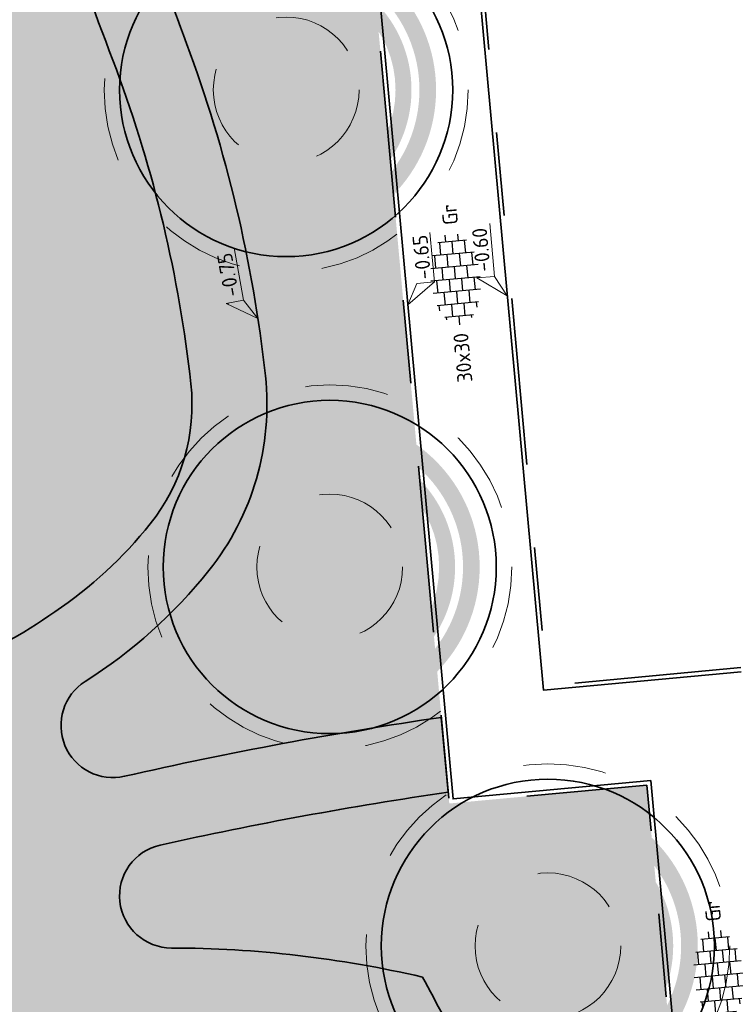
# Model space of a CAD drawing. Header units: metres. Extents: x 126075 to 126745, y 502461 to 502767.
# Tile 52 of 94: x 126593 to 126610, y 502618 to 502641. Entities that reach past the tile are written whole.
import ezdxf
from ezdxf.enums import TextEntityAlignment as Align

# ---------------------------------------------------------------- set-up
doc = ezdxf.new("R2010")
doc.units = ezdxf.units.M
doc.header["$PDSIZE"] = 1
doc.linetypes.add('NLCS-HIDDEN', pattern=[4, 2, -2])
doc.linetypes.add('VH-OPSLUITBAND-SO', pattern=[10, 4, -2, 2, -2])
doc.layers.get('0').update_dxf_attribs({"linetype": 'CONTINUOUS'})
doc.layers.get('DEFPOINTS').update_dxf_attribs({"linetype": 'CONTINUOUS'})
doc.layers.add('N-GV-GR-BOOM-BESCHERMDEWORTELRUIMTE-GN', color=7, linetype='NLCS-HIDDEN', lineweight=0, plot=False)
doc.layers.add('N-GV-GR-BOOM_SOORT-V', color=7, linetype='CONTINUOUS', lineweight=18, true_color=0x025a01)
for name, color, linetype, lineweight in [('N-WE-GR-BEPLANTING-A-200', 92, 'CONTINUOUS', 18), ('N-WE-GR-BOOM-S', 90, 'CONTINUOUS', 25), ('N-WE-GR-GRAS-A-500', 62, 'CONTINUOUS', 18), ('N-WE-VH-HALFVERHARDING_KLEISCHELPEN-A-200', 252, 'CONTINUOUS', 18), ('N-WE-VH-KANTOPSLUITING_OPSLUITBAND_100X200-G', 150, 'VH-OPSLUITBAND-SO', 35), ('N-WE-VH-KANTOPSLUITING_VOORKANTBAND-G', 50, 'CONTINUOUS', 35), ('N-WE-VH-OPENVERHARDING-G', 90, 'CONTINUOUS', 35), ('N-WE-VH-OPENVERHARDING_TEGEL_300X300_DUN_HALFSTEENS-S-200', 252, 'CONTINUOUS', 25), ('N-XX-GR-BOOM-T25', 7, 'CONTINUOUS', 25), ('X-XX-AL-HOOGTELABEL-S-200', 7, 'CONTINUOUS', 18), ('X-XX-AL-M', 7, 'CONTINUOUS', 18)]:
    doc.layers.add(name, color=color, linetype=linetype, lineweight=lineweight)
doc.styles.add('NLCS-ISO', font='NLCS-ISO.ttf')
doc.styles.add('NLCS-ISO-M200-T18', font='NLCS-ISO.ttf', dxfattribs={"height": 0.36})
doc.styles.add('NLCS-ISO-M200-T25', font='NLCS-ISO.ttf', dxfattribs={"height": 0.5})
doc.dimstyles.new('NLCS-M200-T18-PIJL_L2_H1', dxfattribs={"dimscale": 0.2, "dimtxt": 2.5, "dimasz": 1.8, "dimexe": 2, "dimexo": 2, "dimgap": 0.7, "dimtad": 1, "dimzin": 0, "dimdsep": 46, "dimtxsty": 'NLCS-ISO-M200-T18', "dimcen": 0, "dimdle": 2, "dimclrd": 256, "dimclre": 256, "dimclrt": 10, "dimadec": 1, "dimazin": 0, "dimtfac": 1, "dimtdec": 3, "dimtofl": 0, "dimtmove": 0, "dimatfit": 3, "dimfxl": 2, "dimfxlon": 1, "dimtfillclr": 256, "dimtolj": 1, "dimtzin": 0, "dimlwd": -1, "dimlwe": -1, "dimarcsym": 0})
pattern_1 = [(81.71317314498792, (126561.5397244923, 502555.1918350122), (-0.1812692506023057, 0.1430901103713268), [0.05773520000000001, -0.1732052]), (141.7131731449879, (126561.5397244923, 502555.1918350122), (-0.2145542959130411, -0.08543872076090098), [0.05773520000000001, -0.1732052]), (291.7131731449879, (126561.5397244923, 502555.1918350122), (0.1812691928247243, -0.1430901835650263), [0.05, -0.35])]
pattern_2 = [(0, (0, 0), (0, 6.985), [5.08, -1.905]), (90, (0, 0), (-6.985, 4.277078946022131e-16), [5.08, -1.905])]

# ---------------------------------------------------------------- blocks, each defined once
blk = doc.blocks.new('N-SGR-BOOM_BOL_2E')
h = blk.add_hatch(color=256)
h.dxf.hatch_style = 1
edge = h.paths.add_edge_path()
edge.add_arc((0, 0), 0.25, 0, 360)
at = {"layer": 'N-GV-GR-BOOM_SOORT-V', "transparency": 33554559}
h = blk.add_hatch(color=256, dxfattribs=at)
h.dxf.hatch_style = 1
h.paths.add_polyline_path([(-3.6, 4.440892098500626e-16, 1), (3.6, 0, 1)])
h.paths.add_polyline_path([(3.2, 0, -1), (-3.2, 4.440892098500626e-16, -1)], flags=16)
h = blk.add_hatch(color=256, dxfattribs=at)
h.dxf.hatch_style = 1
edge = h.paths.add_edge_path()
edge.add_arc((2.220446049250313e-16, -4.440892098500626e-16), 3.009631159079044, 0, 360)
edge = h.paths.add_edge_path(flags=16)
edge.add_arc((4.440892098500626e-16, -6.661338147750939e-16), 2.626330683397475, 0, 360)
at = {"lineweight": 35}
blk.add_circle((0, 0), 4, dxfattribs=at)
at = {"layer": 'N-GV-GR-BOOM-BESCHERMDEWORTELRUIMTE-GN'}
for radius in [4.370193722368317, 1.75]:
    blk.add_circle((-4.020463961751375e-10, 4.218057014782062e-10), radius, dxfattribs=at)
at = {"layer": 'N-XX-GR-BOOM-T25', "style": 'NLCS-ISO-M200-T25'}
blk.add_attdef('SOORT', text='', height=0.5, dxfattribs=at).set_placement((-4.020463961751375e-10, -0.8730997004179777), align=Align.MIDDLE_CENTER)
blk = doc.blocks.new('SVH-TEGEL_300X300_DUN_HALFST-SO')
for p, q in [((-2.999999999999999, -2.498230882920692), (-2.999999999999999, 2.498230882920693)), ((-1.499999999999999, -2.863260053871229), (-1.499999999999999, 2.863260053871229)), ((1.110223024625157e-15, -2.975), (1.110223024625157e-15, 2.975)), ((1.500000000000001, -2.863260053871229), (1.500000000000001, 2.863260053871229)), ((3, -2.498230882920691), (3, 2.498230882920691)), ((-4.771312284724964, 1.5), (-4.499999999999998, 1.5)), ((-4.499999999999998, -1.726071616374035), (-4.499999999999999, 1.726071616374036)), ((-3.614576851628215, 2.25), (-2.999999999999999, 2.25)), ((-2.999999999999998, 1.5), (-1.499999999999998, 1.5)), ((-1.499999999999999, 2.25), (0, 2.25)), ((2.220446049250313e-15, 1.5), (1.500000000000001, 1.5)), ((1.5, 2.25), (3, 2.25)), ((3.000000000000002, 1.5), (4.500000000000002, 1.5)), ((4.500000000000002, -1.726071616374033), (4.5, 1.726071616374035)), ((-5.525, 0), (-4.5, 0)), ((-4.499999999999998, 0.7500000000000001), (-2.999999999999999, 0.7500000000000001)), ((-2.999999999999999, 0), (-1.499999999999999, 0)), ((-1.499999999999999, 0.7500000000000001), (1.110223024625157e-15, 0.7500000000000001)), ((0, 0), (1.500000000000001, 0)), ((1.500000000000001, 0.7500000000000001), (3, 0.7500000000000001)), ((3, 0), (4.500000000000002, 0)), ((4.500000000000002, 0.7500000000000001), (5.346547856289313, 0.7500000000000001)), ((-4.5, -0.7500000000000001), (-3, -0.7500000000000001)), ((-1.5, -0.7500000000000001), (0, -0.7500000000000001)), ((1.499999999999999, -0.7500000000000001), (3, -0.7500000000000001)), ((4.5, -0.7500000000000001), (5.346547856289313, -0.7500000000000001)), ((-4.771312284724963, -1.5), (-4.5, -1.5)), ((-3.614576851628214, -2.25), (-2.999999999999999, -2.25)), ((-2.999999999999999, -1.5), (-1.499999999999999, -1.5)), ((-1.499999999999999, -2.25), (1.110223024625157e-15, -2.25)), ((1.110223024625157e-15, -1.5), (1.500000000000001, -1.5)), ((1.500000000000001, -2.25), (3, -2.25)), ((3, -1.5), (4.500000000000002, -1.5))]:
    blk.add_line(p, q)
at = {"style": 'NLCS-ISO'}
blk.add_attdef('FORMAAT', text='', height=1.8, dxfattribs=at).set_placement((-6.525, 4.607733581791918e-16), align=Align.MIDDLE_RIGHT)
blk.add_attdef('KLEUR', text='', height=1.8, dxfattribs=at).set_placement((6.525, -7.02641101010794e-16), align=Align.MIDDLE_LEFT)
at = {"style": 'NLCS-ISO', "flags": 1}
blk.add_attdef('FUNCTIE', text='', height=1.8, dxfattribs=at).set_placement((-7.110529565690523e-16, -3.975), align=Align.TOP_CENTER)
blk = doc.blocks.new('*D273')
at = {"layer": 'DEFPOINTS', "color": 0, "transparency": 16777216}
for p in [(126599.5248677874, 502660.6312539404), (126605.1777686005, 502625.2345615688), (126602.7877774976, 502625.0156037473)]:
    blk.add_point(p, dxfattribs=at)
at = {"layer": 'X-XX-AL-M', "transparency": 16777216}
for p, q in [((126601.9513518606, 502660.4518799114), (126601.8783659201, 502661.2485436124)), ((126599.5613607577, 502660.2329220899), (126599.4883748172, 502661.0295857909)), ((126601.5563602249, 502660.8173680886), (126599.8833664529, 502660.6640976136))]:
    blk.add_line(p, q, dxfattribs=at)
for points in [[(126601.5508862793, 502660.8771178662), (126601.5618341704, 502660.757618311), (126601.9148588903, 502660.8502117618)], [(126599.8778925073, 502660.7238473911), (126599.8888403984, 502660.604347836), (126599.5248677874, 502660.6312539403)]]:
    blk.add_solid(points, dxfattribs=at)
at = {"layer": 'X-XX-AL-M', "color": 10, "transparency": 16777216, "insert": (126600.6906689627, 502661.0593983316), "char_height": 0.36, "attachment_point": 5, "rotation": 5.234511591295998, "style": 'NLCS-ISO-M200-T18'}
blk.add_mtext('\\A1;2.40', dxfattribs=at)
blk = doc.blocks.new('*D277')
at = {"layer": 'DEFPOINTS', "color": 0, "transparency": 16777216}
for p in [(126599.4226562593, 502660.6508222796), (126599.4252848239, 502660.6221306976), (126602.7877774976, 502625.0156037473)]:
    blk.add_point(p, dxfattribs=at)
at = {"layer": 'X-XX-AL-M', "transparency": 16777216}
for p, q in [((126599.5613607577, 502660.2329220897), (126599.4883748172, 502661.0295857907)), ((126599.0667861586, 502660.5892870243), (126598.7082874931, 502660.5564433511)), ((126599.5248677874, 502660.6312539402), (126599.4252848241, 502660.6221306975)), ((126599.4252848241, 502660.6221306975), (126599.4617777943, 502660.223798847)), ((126599.4750763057, 502660.6266923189), (126599.7831615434, 502659.861608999)), ((126599.8833664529, 502660.6640976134), (126600.2418651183, 502660.6969412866)), ((126599.7831615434, 502659.861608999), (126600.7789911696, 502659.9528414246))]:
    blk.add_line(p, q, dxfattribs=at)
for points in [[(126599.0613122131, 502660.6490368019), (126599.0722601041, 502660.5295372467), (126599.4252848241, 502660.6221306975)], [(126599.8778925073, 502660.723847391), (126599.8888403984, 502660.6043478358), (126599.5248677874, 502660.6312539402)]]:
    blk.add_solid(points, dxfattribs=at)
at = {"layer": 'X-XX-AL-M', "color": 10, "transparency": 16777216, "insert": (126600.2518819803, 502660.2258906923), "char_height": 0.36, "attachment_point": 5, "rotation": 5.234511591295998, "style": 'NLCS-ISO-M200-T18'}
blk.add_mtext('\\A1;0.10', dxfattribs=at)
blk = doc.blocks.new('*D278')
at = {"layer": 'DEFPOINTS', "color": 0, "transparency": 16777216}
for p in [(126601.9122303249, 502660.8789033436), (126601.9148588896, 502660.8502117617), (126605.2773515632, 502625.2436848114)]:
    blk.add_point(p, dxfattribs=at)
at = {"layer": 'X-XX-AL-M', "transparency": 16777216}
for p, q in [((126602.0509348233, 502660.4610031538), (126601.9779488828, 502661.2576668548)), ((126601.5563602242, 502660.8173680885), (126601.1978615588, 502660.7845244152)), ((126602.014441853, 502660.8593350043), (126601.9148588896, 502660.8502117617)), ((126601.9148588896, 502660.8502117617), (126601.9513518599, 502660.4518799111)), ((126601.9646503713, 502660.854773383), (126602.272735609, 502660.0896900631)), ((126602.3729405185, 502660.8921786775), (126602.7314391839, 502660.9250223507)), ((126602.272735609, 502660.0896900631), (126603.2685652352, 502660.1809224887))]:
    blk.add_line(p, q, dxfattribs=at)
for points in [[(126601.5508862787, 502660.877117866), (126601.5618341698, 502660.7576183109), (126601.9148588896, 502660.8502117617)], [(126602.367466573, 502660.9519284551), (126602.378414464, 502660.8324288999), (126602.014441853, 502660.8593350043)]]:
    blk.add_solid(points, dxfattribs=at)
at = {"layer": 'X-XX-AL-M', "color": 10, "transparency": 16777216, "insert": (126602.7414560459, 502660.4539717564), "char_height": 0.36, "attachment_point": 5, "rotation": 5.234511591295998, "style": 'NLCS-ISO-M200-T18'}
blk.add_mtext('\\A1;0.10', dxfattribs=at)
blk = doc.blocks.new('SZZ-HOOGTELABEL_02-SO')
h = blk.add_hatch()
h.set_pattern_fill('ANGLE', color=256)
h.set_pattern_definition(pattern_2)
h.paths.add_polyline_path([(2.460741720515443, 3.435148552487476), (-6.661338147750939e-16, -4.440892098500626e-16), (2.460741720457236, 1.312415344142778)])
for p, q in [((2.460741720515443, 3.435148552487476), (0, 0)), ((2.460741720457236, 1.312415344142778), (2.460741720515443, 3.435148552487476)), ((0, 0), (2.460741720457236, 1.312415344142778)), ((8.837532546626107, 1.312415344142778), (2.460741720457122, 1.312415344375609))]:
    blk.add_line(p, q)
at = {"style": 'NLCS-ISO'}
blk.add_attdef('...', text='', height=1.8, dxfattribs=at).set_placement((5.772751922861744, 2.615252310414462), align=Align.MIDDLE)
blk = doc.blocks.new('SZZ-HOOGTELABEL_04-SO')
h = blk.add_hatch()
h.set_pattern_fill('ANGLE', color=256)
h.set_pattern_definition(pattern_2)
h.paths.add_polyline_path([(2.460741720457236, -1.312415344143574), (0, -4.547473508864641e-13), (2.460741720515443, -3.435148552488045)])
for p, q in [((0, -4.547473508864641e-13), (2.460741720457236, -1.312415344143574)), ((2.460741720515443, -3.435148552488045), (0, -4.547473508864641e-13)), ((2.460741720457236, -1.312415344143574), (2.460741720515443, -3.435148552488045)), ((8.399460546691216, -3.435325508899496), (2.460741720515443, -3.435148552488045))]:
    blk.add_line(p, q)
at = {"style": 'NLCS-ISO'}
blk.add_attdef('...', text='', height=1.8, dxfattribs=at).set_placement((5.549947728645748, -2.195441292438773), align=Align.MIDDLE)

msp = doc.modelspace()

# ---------------------------------------------------------------- hatches: boundary and pattern name
at = {"layer": 'N-WE-GR-BEPLANTING-A-200', "transparency": 33554559}
h = msp.add_hatch(dxfattribs=at)
h.set_pattern_fill('AGR-BEPLANTING_SOORT_01-SO', color=256, scale=0.2, pattern_type=2)
h.set_pattern_definition(pattern_1)
h.paths.add_polyline_path([(126597.1432087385, 502628.1048648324, -0.08316881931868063), (126594.1723495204, 502625.442059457, 0.8427080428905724), (126595.1193392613, 502623.1674866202, -0.0202125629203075), (126602.7271157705, 502624.5816434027), (126600.7948362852, 502645.6730606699), (126596.2502030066, 502645.2552105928, 0.499180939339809), (126595.4104704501, 502643.8951321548, -0.004098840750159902), (126596.6084064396, 502640.7569806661, -0.06186686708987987), (126598.5000850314, 502632.7816178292, -0.1983877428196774)])
h = msp.add_hatch(dxfattribs=at)
h.set_pattern_fill('AGR-BEPLANTING_SOORT_01-SO', color=256, scale=0.2, pattern_type=2)
h.set_pattern_definition(pattern_1)
h.paths.add_polyline_path([(126604.4472338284, 502610.6804326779, -0.03496050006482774), (126604.0955953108, 502609.9875384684, 0.3305843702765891), (126604.2134557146, 502608.8013174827), (126609.4845949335, 502603.0003457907), (126607.6636127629, 502622.9544985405), (126602.9165431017, 502622.5139865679), (126602.8915607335, 502622.7866767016, 0.01871769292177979), (126595.9759325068, 502621.5154199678, 0.8951619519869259), (126596.2454935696, 502619.045339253, -0.05679575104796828), (126602.2712643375, 502618.3475080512, -0.003825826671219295), (126604.2826724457, 502614.5902022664, -0.2245624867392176)])
at = {"layer": 'N-WE-GR-GRAS-A-500'}
h = msp.add_hatch(dxfattribs=at)
h.set_pattern_fill('AGR-GRAS_GAZON-SO', color=256, scale=0.5, pattern_type=2)
h.set_pattern_definition([(37.50000000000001, (0, 0), (-0.03149667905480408, 0.9634118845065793), [0, -0.76, 0, -0.85, 0, -0.8125]), (7.499999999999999, (0, 0), (0.8848883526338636, 1.41107303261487), [0, -0.41, 0, -0.685, 0, -0.2625]), (327.5, (-0.6150000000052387, 0), (1.557070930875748, 0.002829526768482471), [0, -0.25, 0, -0.9, 0, -1.175]), (317.5, (-0.6150000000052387, 0), (1.503063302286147, 0.4388377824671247), [0, -0.125, 0, -0.59, 0, -0.675]), (51, (-1.270000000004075, 1.90500000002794), (-0.2520435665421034, 0.8789805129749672), [0.07499999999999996, -1.047749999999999]), (10, (-1.270000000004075, -1.90500000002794), (0.3864434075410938, 0.8287304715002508), [0.07499999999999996, -1.047749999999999])])
edge = h.paths.add_edge_path()
edge.add_arc((126585.6674151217, 502629.4621774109), 4.578002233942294, 217.7432166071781, 262.6275460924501)
edge.add_arc((126586.398483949, 502635.1123624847), 10.27528693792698, 262.6275460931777, 280.0643304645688)
edge.add_arc((126586.2479838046, 502637.5159786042), 12.67113372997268, 278.8349661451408, 291.7575927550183)
edge.add_arc((126586.1472959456, 502637.4752916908), 12.67113372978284, 292.2486467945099, 305.1712734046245)
edge.add_arc((126587.7089269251, 502635.641898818), 10.27528693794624, 303.9419090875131, 321.3786934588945)
edge.add_arc((126592.160149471, 502632.0858236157), 4.578002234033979, 321.3786934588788, 366.2630229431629)
edge.add_arc((126565.4496741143, 502629.1544067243), 31.44885444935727, 6.263022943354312, 20.42381599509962)
edge.add_arc((126404.6078351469, 502569.2617477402), 203.0799348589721, 20.42381599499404, 22.60840202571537)
edge.add_arc((125598.3234162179, 502233.4992058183), 1076.481932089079, 22.60840202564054, 23.28344494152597)
edge.add_arc((126553.3948930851, 502644.4908651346), 36.73404440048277, 23.28344494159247, 29.77586439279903)
edge.add_arc((126003.5163891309, 502329.880010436), 670.2530725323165, 29.7758643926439, 30.05132788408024)
edge.add_arc((126575.9057676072, 502661.033219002), 8.972460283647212, 30.05132788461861, 51.43972310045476)
edge.add_arc((126578.485963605, 502664.26997461), 4.833136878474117, 51.43972309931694, 79.73468830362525)
edge.add_arc((126577.7791426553, 502657.5725821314), 11.56001732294, 82.20378672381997, 110.5985770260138)
edge.add_arc((126578.3045711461, 502657.7849023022), 11.56001732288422, 113.407662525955, 118.3409088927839)
edge.add_line((126572.8168373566, 502667.9593201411), (126574.5416285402, 502668.6563143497))
edge.add_line((126574.5416285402, 502668.6563143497), (126574.7289626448, 502668.1927348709))
edge.add_line((126574.7289626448, 502668.1927348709), (126573.1061267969, 502667.5378268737))
edge.add_line((126573.1061267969, 502667.5378268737), (126572.919408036, 502667.9998836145))
edge.add_arc((126578.1081871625, 502657.9748437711), 11.2882617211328, 117.3652657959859, 141.943724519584)
edge.add_arc((126573.1432558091, 502662.1110421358), 4.833136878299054, 144.2715512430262, 172.5665164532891)
edge.add_arc((126577.2477912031, 502661.5755167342), 8.972460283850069, 172.5665164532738, 193.9549116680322)
edge.add_arc((127219.0112377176, 502821.0487961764), 670.2530725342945, 193.9549116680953, 194.2303751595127)
edge.add_arc((126604.9316365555, 502665.3163254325), 36.73404440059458, 194.2303751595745, 200.722794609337)
edge.add_arc((127577.4112982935, 503033.2279689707), 1076.481932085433, 200.7227946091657, 201.3978375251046)
edge.add_arc((126764.2132618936, 502714.574548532), 203.0799348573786, 201.3978375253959, 203.5824235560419)
edge.add_arc((126606.9158653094, 502645.9104619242), 31.44885444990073, 203.5824235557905, 217.7432166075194)
h.paths.add_polyline_path([(126578.4630062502, 502641.4768168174), (126573.4251039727, 502653.9445388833), (126583.9569595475, 502658.2003518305), (126588.994861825, 502645.7326297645)], flags=16)
h.paths.add_polyline_path([(126580.7588669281, 502647.9997283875), (126579.7646027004, 502650.4601479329), (126581.8177305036, 502651.2898241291), (126582.8119947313, 502648.8294045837)], flags=0)
at = {"layer": 'N-WE-VH-HALFVERHARDING_KLEISCHELPEN-A-200', "transparency": 33554559}
h = msp.add_hatch(dxfattribs=at)
h.set_pattern_fill('AVH-HALFVERHARDING_SCHELPEN-SO', color=256, scale=0.2, pattern_type=2)
h.set_pattern_definition([(5.229815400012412, (126639.9478880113, 502720.3991939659), (-0.09115080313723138, 0.9958371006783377), [0, -1]), (5.229815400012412, (126639.9897491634, 502720.0515624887), (-0.09115080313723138, 0.9958371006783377), [0, -1]), (5.229815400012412, (126639.9704028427, 502720.5920490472), (-0.09115080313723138, 0.9958371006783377), [0, -1]), (343.4284154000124, (126639.4808242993, 502720.2359411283), (3.07866236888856, -0.7223845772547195), [0.107703, -5.277462]), (222.0997154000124, (126639.5840540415, 502720.2052227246), (2.80520960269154, 2.265126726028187), [0.05, -4.95]), (135.8311154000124, (126639.5469550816, 502720.1717015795), (5.52609065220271, -5.519267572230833), [0.09219500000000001, -9.127349]), (211.7949154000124, (126639.2292669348, 502720.0221213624), (-0.9046853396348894, -1.086989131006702), [0.022361, -2.213707]), (331.5397154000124, (126639.2102617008, 502720.0103399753), (2.082824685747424, -0.8135368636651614), [0.036056, -3.569496]), (113.6647154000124, (126639.2419598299, 502719.9931577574), (-1.178137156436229, 1.900523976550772), [0.03162300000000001, -3.130655]), (230.2298154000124, (126639.8757177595, 502719.9808741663), (0.09115083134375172, -0.9958374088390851), [0.04242600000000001, -1.371787]), (5.229815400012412, (126639.8485771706, 502719.9482645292), (0.9046862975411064, 1.086987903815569), [0.06, -0.9400000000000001]), (140.2298154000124, (126639.9083273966, 502719.9537335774), (-0.9958374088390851, -0.09115083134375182), [0.04242600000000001, -1.371787]), (256.7949154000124, (126639.6978807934, 502720.6072718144), (0.8135338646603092, 2.082825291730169), [0.031623, -3.130655]), (5.229815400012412, (126639.6906569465, 502720.5764851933), (0.9046862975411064, 1.086987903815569), [0.05, -0.9500000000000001]), (148.3599154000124, (126639.7404488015, 502720.5810427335), (-3.169812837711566, 1.718221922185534), [0.05, -4.95]), (218.9199154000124, (126639.169175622, 502720.5689202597), (1.900522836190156, 1.178139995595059), [0.036056, -3.569496]), (346.7949154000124, (126639.1411235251, 502720.5462689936), (-2.082825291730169, 0.8135338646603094), [0.063246, -3.099032]), (132.0997154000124, (126639.2026967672, 502720.5318212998), (2.265126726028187, -2.80520960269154), [0.05, -4.95]), (5.229815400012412, (126639.4616144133, 502720.5555205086), (-0.09115080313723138, 0.9958371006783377), [0, -1]), (5.229815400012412, (126639.216437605, 502720.2719921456), (-0.09115080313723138, 0.9958371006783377), [0, -1]), (5.229815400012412, (126639.5289977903, 502719.9290546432), (-0.09115080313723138, 0.9958371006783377), [0, -1]), (5.229815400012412, (126639.7696170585, 502720.2623748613), (-0.09115080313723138, 0.9958371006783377), [0, -1]), (5.229815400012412, (126639.4653286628, 502720.4052334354), (-0.09115080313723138, 0.9958371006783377), [0, -1]), (5.229815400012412, (126639.2435099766, 502720.4150553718), (-0.09115080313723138, 0.9958371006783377), [0, -1]), (5.229815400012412, (126639.3386043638, 502720.363508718), (-0.09115080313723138, 0.9958371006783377), [0, -1]), (5.229815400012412, (126639.3206470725, 502720.1208617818), (-0.09115080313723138, 0.9958371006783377), [0, -1]), (5.229815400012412, (126639.0780001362, 502720.138819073), (-0.09115080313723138, 0.9958371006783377), [0, -1]), (5.229815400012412, (126639.0669938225, 502720.3687731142), (-0.09115080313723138, 0.9958371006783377), [0, -1]), (5.229815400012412, (126639.0170655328, 502720.5851227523), (-0.09115080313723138, 0.9958371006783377), [0, -1]), (5.229815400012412, (126639.3221290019, 502720.6532129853), (-0.09115080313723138, 0.9958371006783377), [0, -1]), (5.229815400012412, (126639.5375671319, 502720.713099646), (-0.09115080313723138, 0.9958371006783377), [0, -1]), (5.229815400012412, (126639.8897561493, 502720.705168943), (-0.09115080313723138, 0.9958371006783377), [0, -1]), (5.229815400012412, (126639.6790119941, 502720.3745832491), (-0.09115080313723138, 0.9958371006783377), [0, -1]), (5.229815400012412, (126639.5630211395, 502720.5447188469), (-0.09115080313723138, 0.9958371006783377), [0, -1]), (5.229815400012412, (126639.686440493, 502720.0740091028), (-0.09115080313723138, 0.9958371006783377), [0, -1]), (5.229815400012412, (126639.392246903, 502719.9968720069), (-0.09115080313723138, 0.9958371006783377), [0, -1]), (5.229815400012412, (126639.7110512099, 502719.8051330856), (-0.09115080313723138, 0.9958371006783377), [0, -1]), (5.229815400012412, (126639.3769559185, 502719.8348035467), (-0.09115080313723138, 0.9958371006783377), [0, -1]), (5.229815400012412, (126639.0610225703, 502719.7757601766), (-0.09115080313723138, 0.9958371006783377), [0, -1]), (5.229815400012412, (126639.1850805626, 502719.736906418), (-0.09115080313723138, 0.9958371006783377), [0, -1]), (5.229815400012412, (126639.1822778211, 502719.8772351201), (-0.09115080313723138, 0.9958371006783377), [0, -1]), (5.229815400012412, (126639.8640728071, 502719.7789722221), (-0.09115080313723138, 0.9958371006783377), [0, -1]), (5.229815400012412, (126639.9462014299, 502720.1982035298), (-0.09115080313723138, 0.9958371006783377), [0, -1]), (5.229815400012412, (126639.8690643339, 502720.4923971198), (-0.09115080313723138, 0.9958371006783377), [0, -1]), (5.229815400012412, (126639.4766078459, 502719.7334650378), (-0.09115080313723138, 0.9958371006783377), [0, -1])])
edge = h.paths.add_edge_path()
edge.add_arc((126588.9665570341, 502577.8348997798), 0.9999999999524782, 3.5522995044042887, 111.596261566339, ccw=False)
edge.add_arc((126604.9358155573, 502578.8262535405), 15.00000000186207, 183.5522995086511, 186.866476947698)
edge.add_arc((126623.606919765, 502581.0746219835), 33.80599088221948, 186.8664769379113, 203.2895918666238)
edge.add_arc((126600.4157242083, 502571.091909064), 8.557503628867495, 203.2895918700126, 219.9791489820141)
edge.add_arc((126593.0920164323, 502564.951128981), 1.000000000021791, -33.295308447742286, 39.979148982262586, ccw=False)
edge.add_line((126593.9278687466, 502564.4021746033), (126593.632662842, 502563.9526863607))
edge.add_arc((126592.7968105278, 502564.5016407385), 1.000000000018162, 201.6195187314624, 326.70469154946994, ccw=False)
edge.add_line((126591.8671595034, 502564.1331994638), (126594.3436152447, 502557.884002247))
edge.add_arc((126598.9920281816, 502559.7258103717), 4.999999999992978, 146.7046915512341, 201.6146098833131, ccw=False)
edge.add_line((126594.8127666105, 502562.4705822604), (126595.3624265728, 502563.3075089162))
edge.add_arc((126596.198278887, 502562.7585545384), 1.000000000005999, 56.35705129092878, 146.7046915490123, ccw=False)
edge.add_arc((126593.9822158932, 502559.4285297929), 4.999999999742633, 21.610646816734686, 56.35705129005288, ccw=False)
edge.add_line((126598.630756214, 502561.2700163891), (126600.0507551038, 502557.685454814))
edge.add_line((126600.0507551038, 502557.685454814), (126601.7241837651, 502558.3485057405))
edge.add_line((126601.7241837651, 502558.3485057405), (126600.8880749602, 502560.4591295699))
edge.add_arc((126605.5366152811, 502562.3006161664), 5.000000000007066, 131.2511100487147, 201.6106468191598, ccw=False)
edge.add_arc((126594.0396522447, 502575.4098775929), 12.436539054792, 311.2511100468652, 315.1802141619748)
edge.add_arc((126599.9059611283, 502569.805408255), 4.327876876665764, 313.0663543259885, 360.7604114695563)
edge.add_arc((126605.2333687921, 502569.8761160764), 0.9999999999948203, 47.37390103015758, 180.7604114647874, ccw=False)
edge.add_arc((126586.7843554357, 502549.8312980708), 28.24262877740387, 25.34251789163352, 47.37390103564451, ccw=False)
edge.add_arc((126621.1363607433, 502520.7557838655), 42.09999999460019, 100.8428102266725, 102.10328435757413, ccw=False)
edge.add_line((126613.2167105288, 502562.1041712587), (126612.8868649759, 502565.718588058))
edge.add_arc((126613.3228884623, 502567.514313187), 1.847902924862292, 214.7808052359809, 256.3520270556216, ccw=False)
edge.add_arc((126586.7843554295, 502549.8312980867), 30.04262877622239, 33.60815944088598, 53.84461590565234)
edge.add_arc((126607.458704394, 502578.1254163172), 4.999999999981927, 178.7226715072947, 233.84461585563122, ccw=False)
edge.add_arc((126617.4562194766, 502577.9024988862), 15.00000000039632, 158.3939377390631, 178.7226714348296, ccw=False)
edge.add_arc((126572.0794579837, 502595.8739835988), 33.80599088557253, 338.3939379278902, 349.6007907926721)
edge.add_arc((126606.3137243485, 502589.5913083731), 0.9999999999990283, 95.2247455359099, 169.6007907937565, ccw=False)
edge.add_line((126606.2226616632, 502590.5871535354), (126610.5810316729, 502590.9856942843))
edge.add_line((126610.5810316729, 502590.9856942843), (126610.4174464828, 502592.7782455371))
edge.add_line((126610.4174464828, 502592.7782455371), (126606.3804835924, 502592.4090950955))
edge.add_arc((126606.2894209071, 502593.4049402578), 0.9999999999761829, 204.0339437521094, 275.2247455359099, ccw=False)
edge.add_arc((126602.7760870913, 502591.8382086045), 2.846837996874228, 24.03394375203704, 55.22469496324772)
edge.add_arc((126602.7473908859, 502591.8583978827), 2.846837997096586, 54.51853089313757, 119.2636728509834)
edge.add_arc((126616.9154150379, 502564.329547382), 33.80599088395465, 117.4040712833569, 124.1619463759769)
edge.add_arc((126597.3706698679, 502593.1298935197), 0.9999999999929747, 185.2345115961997, 304.16194637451, ccw=False)
edge.add_line((126596.3748402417, 502593.038661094), (126595.2531377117, 502605.2823847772))
edge.add_arc((126596.2489673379, 502605.3736172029), 0.9999999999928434, 99.5780154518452, 185.2345115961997, ccw=False)
edge.add_arc((126589.9470397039, 502642.719992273), 36.87434517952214, 279.578015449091, 288.8437285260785)
edge.add_arc((126602.1800021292, 502606.8755972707), 1.000000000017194, 42.26032144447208, 108.84372852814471, ccw=False)
edge.add_line((126602.9200991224, 502607.5480974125), (126609.7561251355, 502600.0249431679))
edge.add_line((126609.7561251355, 502600.0249431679), (126609.4845949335, 502603.0003457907))
edge.add_line((126609.4845949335, 502603.0003457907), (126604.2134557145, 502608.8013174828))
edge.add_arc((126604.9535527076, 502609.4738176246), 0.9999999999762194, 149.0880073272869, 222.2603214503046, ccw=False)
edge.add_arc((126599.3226343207, 502612.8454537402), 5.563167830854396, 329.0880073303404, 337.0971017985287)
edge.add_arc((126600.2317978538, 502612.4613538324), 4.576197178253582, 337.0971017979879, 387.7231877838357)
edge.add_arc((126357.7580837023, 502485.0346031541), 278.4942119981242, 27.7231877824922, 28.59999839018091)
edge.add_arc((126596.1966174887, 502592.2581206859), 26.78726315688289, 76.89279979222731, 89.89545797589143)
edge.add_arc((126596.2477743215, 502620.2953371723), 1.249999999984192, 102.5606798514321, 269.89545797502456, ccw=False)
edge.add_arc((126616.4071438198, 502529.815879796), 93.94807110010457, 98.27159752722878, 102.56067986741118, ccw=False)
edge.add_line((126602.8912426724, 502622.7866304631), (126602.7247038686, 502624.5812951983))
edge.add_arc((126616.4071438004, 502529.8158798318), 95.74807106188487, 98.21571622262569, 102.8460054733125)
edge.add_arc((126594.8414249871, 502624.3862005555), 1.250000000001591, 122.36157101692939, 282.8460054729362, ccw=False)
edge.add_arc((126587.7089269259, 502635.641898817), 12.07528693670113, 302.3615710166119, 321.3786934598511)
edge.add_arc((126592.1601494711, 502632.0858236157), 6.378002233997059, 321.3786934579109, 366.2630229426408)
edge.add_arc((126565.4496741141, 502629.1544067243), 33.24885444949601, 6.263022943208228, 20.42381599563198)
edge.add_arc((126404.6078350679, 502569.2617477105), 204.8799349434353, 20.42381599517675, 21.36319583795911)
edge.add_arc((126596.3417604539, 502644.2594107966), 0.9999999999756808, 95.2532122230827, 201.3631958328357, ccw=False)
edge.add_line((126596.2502030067, 502645.2552105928), (126600.795131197, 502645.6730877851))
edge.add_line((126600.795131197, 502645.6730877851), (126600.630327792, 502647.4655274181))
edge.add_line((126600.630327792, 502647.4655274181), (126594.9528734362, 502646.9435216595))
edge.add_arc((126594.8613159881, 502647.9393214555), 1.000000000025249, 202.4670899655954, 275.25321227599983, ccw=False)
edge.add_arc((126404.6078344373, 502569.2617470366), 204.8799357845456, 22.46709007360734, 22.60840213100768)
edge.add_arc((125598.3234162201, 502233.4992058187), 1078.28193208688, 22.6084020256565, 23.28344494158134)
edge.add_arc((126553.3948930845, 502644.4908651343), 38.53404440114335, 23.28344494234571, 29.77586439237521)
edge.add_arc((126003.516389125, 502329.8800104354), 672.0530725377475, 29.77586439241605, 30.05132788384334)
edge.add_arc((126575.905767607, 502661.0332190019), 10.77246028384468, 30.05132788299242, 39.48210382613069)
edge.add_arc((126584.9920258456, 502668.5185868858), 0.9999999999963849, 95.2532122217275, 219.482103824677, ccw=False)
edge.add_line((126584.9004683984, 502669.5143866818), (126598.4961042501, 502670.7644187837))
edge.add_line((126598.4961042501, 502670.7644187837), (126598.3318858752, 502672.5569122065))
edge.add_line((126598.3318858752, 502672.5569122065), (126586.0706444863, 502671.4295691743))
edge.add_arc((126586.0248657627, 502671.9274690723), 0.4999999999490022, 108.2578619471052, 275.25321223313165, ccw=False)
edge.add_line((126585.8682187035, 502672.4022971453), (126597.9794119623, 502676.3978123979))
edge.add_line((126597.9794119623, 502676.3978123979), (126597.8111165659, 502678.2377141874))
edge.add_line((126597.8111165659, 502678.2377141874), (126573.283058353, 502670.1458417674))
edge.add_arc((126574.8495289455, 502665.3975610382), 5.000000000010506, 108.2578619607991, 114.4111536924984)
edge.add_arc((126578.3045711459, 502657.7849023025), 13.36001732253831, 114.4111536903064, 142.1436398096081)
edge.add_arc((126566.9665946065, 502666.5974153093), 1.000000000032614, 248.419033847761, 322.14363980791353, ccw=False)
edge.add_line((126566.5987789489, 502665.6675165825), (126554.7511736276, 502670.3537631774))
edge.add_arc((126555.3028971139, 502671.7486112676), 1.500000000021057, 202.0031152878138, 248.4190338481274, ccw=False)
edge.add_line((126553.9121518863, 502671.186625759), (126553.9048873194, 502671.2046033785))
edge.add_line((126553.9048873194, 502671.2046033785), (126556.3948194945, 502665.0427696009))
edge.add_arc((126557.7855647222, 502665.6047551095), 1.500000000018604, 68.41903384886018, 202.0031152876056, ccw=False)
edge.add_line((126558.3372882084, 502666.9996031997), (126565.937557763, 502663.9933638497))
edge.add_arc((126565.5697421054, 502663.0634651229), 0.9999999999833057, -7.261166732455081, 68.41903384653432, ccw=False)
edge.add_arc((126577.2477912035, 502661.5755167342), 10.7724602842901, 172.7388332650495, 193.9549116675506)
edge.add_arc((127219.0112377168, 502821.0487961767), 672.0530725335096, 193.954911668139, 194.2303751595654)
edge.add_arc((126604.9316365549, 502665.3163254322), 38.53404439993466, 194.2303751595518, 197.9681072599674)
edge.add_arc((126567.3257316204, 502653.1205646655), 1.000000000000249, -69.27720538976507, 17.968107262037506, ccw=False)
edge.add_line((126567.6795785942, 502652.1852613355), (126562.3978544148, 502650.1870624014))
edge.add_line((126562.3978544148, 502650.1870624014), (126568.5844469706, 502634.8771052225))
edge.add_line((126568.5844469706, 502634.8771052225), (126573.5592855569, 502636.8871015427))
edge.add_arc((126573.9338971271, 502635.9599196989), 0.9999999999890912, 21.548072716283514, 112.00030754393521, ccw=False)
edge.add_arc((126764.2132617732, 502714.5745484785), 204.8799347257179, 202.4525423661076, 203.5346762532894)
edge.add_arc((126575.4386512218, 502632.4155176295), 1.000000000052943, -67.99969245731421, 20.465938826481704, ccw=False)
edge.add_line((126575.813262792, 502631.4883357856), (126570.7761917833, 502629.4531955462))
edge.add_line((126570.7761917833, 502629.4531955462), (126571.4505743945, 502627.784301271))
edge.add_line((126571.4505743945, 502627.784301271), (126576.7576100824, 502629.9285160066))
edge.add_arc((126577.1322216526, 502629.0013341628), 0.9999999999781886, 29.584964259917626, 112.0003075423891, ccw=False)
edge.add_arc((126606.9158653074, 502645.9104619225), 33.2488544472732, 209.5849642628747, 217.7432166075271)
edge.add_arc((126585.6674151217, 502629.462177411), 6.37800223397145, 217.7432166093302, 262.6275460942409)
edge.add_arc((126586.3984839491, 502635.1123624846), 12.07528693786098, 262.6275460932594, 279.9720452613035)
edge.add_arc((126586.2479838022, 502637.515978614), 14.47113374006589, 278.9108796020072, 283.8583749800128)
edge.add_arc((126590.0135531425, 502622.2524752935), 1.250000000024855, 18.1938414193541, 103.85837497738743, ccw=False)
edge.add_arc((126566.9068666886, 502614.658135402), 25.5726840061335, 12.337997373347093, 18.19384142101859, ccw=False)
edge.add_arc((126590.6677959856, 502619.8553650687), 1.249999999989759, -81.3192368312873, 12.337997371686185, ccw=False)
edge.add_arc((126594.899430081, 502592.1392795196), 26.78726315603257, 98.68076316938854, 113.576223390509)
edge.add_line((126584.1853625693, 502616.6905773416), (126584.1441429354, 502616.5618403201))
edge.add_arc((126577.0013450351, 502618.8488554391), 7.499999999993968, 291.8759865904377, 342.24572559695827, ccw=False)
edge.add_line((126579.7958366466, 502611.8889117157), (126578.1420540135, 502611.224900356))
edge.add_line((126578.1420540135, 502611.224900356), (126578.8164382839, 502609.5560019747))
edge.add_line((126578.8164382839, 502609.5560019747), (126581.5326471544, 502610.6465887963))
edge.add_arc((126581.9052460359, 502609.7185962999), 1.000000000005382, 16.18589305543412, 111.8759865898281, ccw=False)
edge.add_arc((126587.2604158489, 502611.2729872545), 4.57619717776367, 196.1858930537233, 213.3719213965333)
edge.add_arc((126588.0846523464, 502611.8158917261), 5.563167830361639, 213.3719213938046, 263.0454820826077)
edge.add_arc((126591.8758538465, 502642.8966996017), 36.87434517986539, 263.0454820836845, 270.8910077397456)
edge.add_arc((126592.4648147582, 502605.0269339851), 1.000000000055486, 5.234511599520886, 90.89100774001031, ccw=False)
edge.add_line((126593.4606443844, 502605.1181664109), (126594.4655374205, 502594.1494538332))
edge.add_arc((126584.5072411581, 502593.2371295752), 9.99999999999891, -35.20019108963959, 5.234511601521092, ccw=False)
edge.add_arc((126604.9358155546, 502578.8262535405), 14.99999999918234, 144.7998089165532, 161.9684960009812)
edge.add_arc((126585.9180863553, 502585.0170512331), 5.000000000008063, 291.5962615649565, 341.96849600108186, ccw=False)
edge.add_line((126587.7584057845, 502580.3680487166), (126587.1184578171, 502580.1185305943))
edge.add_line((126587.1184578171, 502580.1185305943), (126587.7816446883, 502578.4451774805))
edge.add_line((126587.7816446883, 502578.4451774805), (126588.6022612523, 502578.7661830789))
edge.add_line((126588.6022612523, 502578.7661830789), (126588.5984931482, 502578.764700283))
edge = h.paths.add_edge_path(flags=16)
edge.add_arc((126594.0396522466, 502575.4098775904), 10.63653905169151, 305.3725825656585, 315.3761143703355)
edge.add_arc((126599.9059611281, 502569.805408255), 2.527876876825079, 312.3851588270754, 384.1562434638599)
edge.add_arc((126596.0467104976, 502568.0745336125), 6.757503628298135, 24.15624346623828, 45.97071491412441)
edge.add_arc((126578.4983566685, 502549.9212587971), 32.00599088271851, 45.97071491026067, 62.16213623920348)
edge.add_arc((126592.9052280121, 502577.3258674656), 1.046837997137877, 59.01019263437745, 125.5903860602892)
edge.add_arc((126592.8763573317, 502577.3059284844), 1.046837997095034, 123.669920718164, 190.2501141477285)
edge.add_arc((126623.6069197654, 502581.0746219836), 32.00599088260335, 187.0981705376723, 203.2895918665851)
edge.add_arc((126600.4157242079, 502571.0919090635), 6.757503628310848, 203.2895918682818, 225.1040633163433)
edge.add_arc((126597.4303634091, 502568.0956842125), 2.527876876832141, 225.104063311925, 296.8751479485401)
edge.add_arc((126594.2664635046, 502575.5665204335), 10.63653905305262, 293.8841924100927, 303.8877242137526)
edge = h.paths.add_edge_path(flags=16)
edge.add_arc((126602.7473908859, 502591.8583978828), 1.046837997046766, 53.91138026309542, 120.4915736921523)
edge.add_arc((126616.915415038, 502564.3295473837), 32.00599088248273, 117.3396300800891, 133.5310514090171)
edge.add_arc((126599.5255802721, 502582.6347312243), 6.757503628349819, 133.5310514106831, 155.3455228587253)
edge.add_arc((126595.6815267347, 502584.3990993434), 2.527876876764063, 155.3455228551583, 227.1166074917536)
edge.add_arc((126601.5963486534, 502589.9523450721), 10.63653905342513, 224.1256519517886, 234.1291837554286)
edge.add_arc((126601.3709080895, 502590.1109542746), 10.63653905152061, 235.6140421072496, 245.6175739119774)
edge.add_arc((126598.1421635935, 502582.6679128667), 2.527876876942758, 242.6266183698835, 314.3977030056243)
edge.add_arc((126595.1829699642, 502585.6899842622), 6.757503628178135, 314.3977030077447, 336.212174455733)
edge.add_arc((126572.0794579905, 502595.8739836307), 32.00599088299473, 336.2121744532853, 352.4035957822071)
edge.add_arc((126602.7760870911, 502591.8382086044), 1.046837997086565, 349.2516521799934, 415.8318456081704)
edge = h.paths.add_edge_path(flags=16)
edge.add_arc((126591.8758538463, 502642.8966995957), 35.07434517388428, 263.04548208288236, 273.6523034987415, ccw=False)
edge.add_arc((126588.0846523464, 502611.8158917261), 3.763167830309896, 213.3719213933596, 263.04548208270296, ccw=False)
edge.add_arc((126587.2604158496, 502611.2729872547), 2.776197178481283, 162.7458354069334, 213.3719213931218, ccw=False)
edge.add_arc((126848.8516783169, 502530.0258935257), 276.694211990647, 162.0394205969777, 162.7458354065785, ccw=False)
edge.add_arc((126594.8994300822, 502592.1392795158), 24.98726315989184, 93.74088919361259, 111.7478632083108, ccw=False)
edge.add_arc((126596.1966174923, 502592.2581206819), 24.98726315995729, 78.72115998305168, 96.7281339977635, ccw=False)
edge.add_arc((126357.7580837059, 502485.0346031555), 276.694211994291, 27.723187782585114, 28.4296025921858, ccw=False)
edge.add_arc((126600.2317978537, 502612.4613538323), 2.776197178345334, -22.90289820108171, 27.723187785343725, ccw=False)
edge.add_arc((126599.3226343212, 502612.84545374), 3.763167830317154, 287.4235411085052, 337.09710179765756, ccw=False)
edge.add_arc((126589.9470397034, 502642.7199922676), 35.07434517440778, 276.8167196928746, 287.423541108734, ccw=False)
edge = h.paths.add_edge_path(flags=16)
edge.add_arc((126586.1472959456, 502637.4752916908), 12.67113372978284, 292.2486467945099, 305.1712734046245)
edge.add_arc((126587.7089269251, 502635.641898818), 10.27528693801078, 303.9419090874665, 321.3786934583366)
edge.add_arc((126592.1601494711, 502632.0858236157), 4.578002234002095, 321.3786934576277, 366.2630229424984)
edge.add_arc((126565.4496741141, 502629.1544067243), 31.44885444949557, 6.263022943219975, 20.4238159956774)
edge.add_arc((126404.6078351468, 502569.2617477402), 203.0799348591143, 20.42381599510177, 22.60840202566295)
edge.add_arc((125598.32341622, 502233.4992058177), 1076.481932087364, 22.6084020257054, 23.28344494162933)
edge.add_arc((126553.394893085, 502644.4908651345), 36.73404440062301, 23.28344494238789, 29.77586439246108)
edge.add_arc((126003.5163891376, 502329.8800104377), 670.2530725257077, 29.77586439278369, 30.05132788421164)
edge.add_arc((126575.905767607, 502661.033219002), 8.972460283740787, 30.05132788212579, 51.43972309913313)
edge.add_arc((126578.485963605, 502664.26997461), 4.833136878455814, 51.43972309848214, 79.73468830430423)
edge.add_arc((126577.7791426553, 502657.5725821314), 11.56001732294, 82.20378672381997, 110.5985770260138)
edge.add_arc((126578.3045711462, 502657.7849023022), 11.56001732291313, 113.407662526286, 141.8024528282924)
edge.add_arc((126573.1432558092, 502662.1110421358), 4.833136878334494, 144.2715512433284, 172.5665164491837)
edge.add_arc((126577.2477912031, 502661.5755167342), 8.972460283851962, 172.5665164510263, 193.9549116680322)
edge.add_arc((127219.0112377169, 502821.0487961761), 670.2530725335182, 193.9549116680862, 194.2303751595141)
edge.add_arc((126604.9316365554, 502665.3163254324), 36.73404440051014, 194.2303751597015, 200.722794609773)
edge.add_arc((127577.4112982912, 503033.2279689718), 1076.481932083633, 200.7227946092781, 201.397837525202)
edge.add_arc((126764.2132618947, 502714.5745485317), 203.0799348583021, 201.3978375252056, 203.5824235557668)
edge.add_arc((126606.9158653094, 502645.9104619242), 31.44885444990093, 203.5824235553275, 217.7432166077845)
edge.add_arc((126585.6674151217, 502629.4621774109), 4.578002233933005, 217.7432166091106, 262.6275460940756)
edge.add_arc((126586.398483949, 502635.1123624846), 10.27528693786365, 262.6275460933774, 280.064330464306)
edge.add_arc((126586.2479838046, 502637.5159786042), 12.67113372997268, 278.8349661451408, 291.7575927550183)
h.paths.add_polyline_path([(126569.0271093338, 502649.3420680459), (126569.6826795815, 502647.7194998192), (126570.1462705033, 502647.9068056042), (126569.4907002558, 502649.5293738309)], flags=16)
h.paths.add_polyline_path([(126570.1462705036, 502647.9068056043), (126569.6826795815, 502647.7194998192), (126569.0271093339, 502649.3420680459), (126567.4972592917, 502648.7239589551), (126568.5274411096, 502646.1742088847), (126568.9910320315, 502646.3615146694), (126569.6466022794, 502644.7389464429), (126571.1764523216, 502645.3570555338)], flags=16)
h.paths.add_polyline_path([(126568.5274411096, 502646.1742088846), (126569.1830113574, 502644.5516406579), (126569.6466022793, 502644.7389464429), (126568.9910320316, 502646.3615146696)], flags=16)
h.paths.add_polyline_path([(126567.0549994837, 502646.6689326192), (126566.5914085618, 502646.4816268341), (126565.9358383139, 502648.1041950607), (126564.5450655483, 502647.5422777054), (126565.5752473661, 502644.9925276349), (126566.0388382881, 502645.1798334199), (126566.6944085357, 502643.5572651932), (126568.0851813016, 502644.1191825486), (126567.1486523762, 502646.4371371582)], flags=16)
h.paths.add_polyline_path([(126565.9358383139, 502648.1041950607), (126566.5914085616, 502646.4816268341), (126567.0549994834, 502646.668932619), (126566.3994292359, 502648.2915008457)], flags=16)
h.paths.add_polyline_path([(126565.5752473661, 502644.9925276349), (126566.2308176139, 502643.3699594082), (126566.6944085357, 502643.5572651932), (126566.0388382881, 502645.1798334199)], flags=16)
h.paths.add_polyline_path([(126567.9962019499, 502643.0046949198), (126568.6517721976, 502641.3821266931), (126569.1153631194, 502641.5694324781), (126568.4597928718, 502643.1920007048)], flags=16)
h.paths.add_polyline_path([(126570.966024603, 502644.1957921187), (126571.6215948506, 502642.573223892), (126572.0851857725, 502642.760529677), (126571.4296155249, 502644.3830979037)], flags=16)
h.paths.add_polyline_path([(126572.0851857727, 502642.7605296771), (126571.6215948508, 502642.5732238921), (126570.966024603, 502644.1957921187), (126569.5752518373, 502643.6338747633), (126570.6054336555, 502641.0841246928), (126571.0690245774, 502641.2714304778), (126571.724594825, 502639.6488622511), (126573.1153675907, 502640.2107796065), (126572.1788386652, 502642.5287342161)], flags=16)
h.paths.add_polyline_path([(126570.6054336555, 502641.0841246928), (126571.2610039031, 502639.4615564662), (126571.724594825, 502639.6488622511), (126571.0690245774, 502641.2714304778)], flags=16)
h.paths.add_polyline_path([(126569.1153631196, 502641.5694324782), (126568.6517721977, 502641.3821266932), (126567.9962019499, 502643.0046949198), (126566.6054291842, 502642.4427775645), (126567.6356110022, 502639.893027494), (126568.0992019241, 502640.080333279), (126568.7547721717, 502638.4577650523), (126570.1455449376, 502639.0196824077), (126569.2090160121, 502641.3376370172)], flags=16)
h.paths.add_polyline_path([(126567.6356110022, 502639.893027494), (126568.2911812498, 502638.2704592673), (126568.7547721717, 502638.4577650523), (126568.0992019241, 502640.080333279)], flags=16)

# ---------------------------------------------------------------- linework, layer by layer
at = {"layer": 'N-WE-VH-KANTOPSLUITING_OPSLUITBAND_100X200-G', "flags": 128}
for points in [[(126609.9166306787, 502625.7747415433), (126605.2682176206, 502625.343384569), (126598.8677865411, 502695.2060331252), (126655.331735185, 502700.3744471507), (126659.023459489, 502660.0430552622), (126646.9240419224, 502658.935537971)], [(126613.2167105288, 502562.1041712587), (126607.6636127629, 502622.9544985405), (126602.9165431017, 502622.5139865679), (126596.8713720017, 502688.4988645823), (126553.9048873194, 502671.2046033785), (126578.9663014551, 502609.1851356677), (126574.6922064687, 502607.4690409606), (126595.1864021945, 502555.7580863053), (126605.6283363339, 502559.8954207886)]]:
    msp.add_lwpolyline(points, dxfattribs=at)
at = {"layer": 'N-WE-VH-KANTOPSLUITING_VOORKANTBAND-G', "flags": 128}
msp.add_lwpolyline([(126609.9258706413, 502625.675169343), (126605.1777686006, 502625.2345615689), (126598.7590796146, 502695.2965007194), (126655.4222035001, 502700.483146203), (126659.1321585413, 502659.9525869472), (126646.9331572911, 502658.8359542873)], dxfattribs=at)
msp.add_lwpolyline([(126605.6651724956, 502559.8024525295, -0.04757609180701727), (126613.3245420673, 502562.0229074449), (126607.7540970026, 502623.0633248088), (126603.0069921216, 502622.6228095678), (126596.9586949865, 502688.641809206), (126553.774654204, 502671.2599804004), (126578.8360361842, 502609.2405922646), (126574.5625617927, 502607.5247467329), (126595.130278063, 502555.6282850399)], format="xyb", close=True, dxfattribs=at)
at = {"layer": 'N-WE-VH-OPENVERHARDING-G'}
msp.add_lwpolyline([(126590.944926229, 502625.7475308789, 0.05644542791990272), (126593.4461546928, 502627.1174786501, 0.07622946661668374), (126595.7368895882, 502629.2283711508, 0.1983877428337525), (126596.7108282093, 502632.5852507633, 0.06186686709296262), (126594.9215598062, 502640.1288497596, 0.00953234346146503), (126592.0818594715, 502647.3319094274, 0.002945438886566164), (126587.1373401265, 502659.0111022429, 0.02833610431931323), (126585.2791151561, 502662.7332992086, 0.001201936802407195), (126583.6721240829, 502665.5264083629, 0.09359636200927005), (126581.4986396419, 502668.0492596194, 0.1240911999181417), (126579.3472600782, 502669.025747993, 0.1245335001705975), (126573.7121158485, 502668.3935475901, 0.1245335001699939), (126569.2197458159, 502664.933325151, 0.1240911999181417), (126568.3507379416, 502662.7363297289, 0.09359636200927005), (126568.5401458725, 502659.4117338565, 0.001201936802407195), (126569.3247702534, 502656.2863149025, 0.02833610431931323), (126570.5741625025, 502652.3180949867, 0.002945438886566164), (126575.1317109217, 502640.4825312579, 0.00953234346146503), (126578.0934462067, 502633.3287846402, 0.06186686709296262), (126582.0473046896, 502626.6598739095, 0.1983877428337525), (126585.0799712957, 502624.9220216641, 0.07622946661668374), (126588.1941292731, 502624.9951899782, 0.0564454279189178)], format="xyb", close=True, dxfattribs=at)
msp.add_lwpolyline([(126604.2826724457, 502614.5902022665, 0.003825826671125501), (126602.2712643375, 502618.3475080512, 0.05679575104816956), (126596.2454935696, 502619.045339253, -0.8951619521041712), (126595.9759325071, 502621.5154199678, -0.01871683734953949), (126602.8912426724, 502622.7866304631), (126602.7247038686, 502624.5812951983, 0.02020619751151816), (126595.1193392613, 502623.1674866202, -0.8427080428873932), (126594.1723495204, 502625.442059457, 0.08316881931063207), (126597.1432087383, 502628.1048648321, 0.1983877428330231), (126598.5000850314, 502632.7816178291, 0.06186686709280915), (126596.6084064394, 502640.7569806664, 0.004098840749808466), (126595.4104704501, 502643.8951321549, -0.4991809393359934)], format="xyb", dxfattribs=at)

# ---------------------------------------------------------------- block references
at = {"layer": 'N-WE-GR-BOOM-S'}
for p in [(126598.9995444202, 502639.6408635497), (126600.0463807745, 502628.1909308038), (126605.2845654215, 502619.0973969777)]:
    msp.add_blockref('N-SGR-BOOM_BOL_2E', p, dxfattribs=at)
at = {"layer": 'N-WE-VH-OPENVERHARDING_TEGEL_300X300_DUN_HALFSTEENS-S-200'}
for p, xscale, yscale, zscale, rotation in [((126603.0685376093, 502635.1038187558), 0.1999999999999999, 0.1999999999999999, 0.1999999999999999, 95.23451159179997), ((126609.3861097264, 502618.3849796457), 0.1999999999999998, 0.1999999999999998, 0.1999999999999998, 95.21418517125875)]:
    msp.add_blockref('SVH-TEGEL_300X300_DUN_HALFST-SO', p, dxfattribs=dict(at, xscale=xscale, yscale=yscale, zscale=zscale, rotation=rotation)).add_auto_attribs({'FORMAAT': '30x30', 'KLEUR': 'Gr'})
at = {"layer": 'X-XX-AL-HOOGTELABEL-S-200', "xscale": 0.2, "yscale": 0.2, "zscale": 0.2}
for name, p, rotation, values in [('SZZ-HOOGTELABEL_02-SO', (126604.3102908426, 502634.7002350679), 95.23451159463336, {'...': '-0.60'}), ('SZZ-HOOGTELABEL_04-SO', (126601.9202997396, 502634.4812772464), 95.23451159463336, {'...': '-0.65'}), ('SZZ-HOOGTELABEL_02-SO', (126598.3204428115, 502634.1542954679), 100.0730941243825, {'...': '-0.75'})]:
    msp.add_blockref(name, p, dxfattribs=dict(at, rotation=rotation)).add_auto_attribs(values)

# ---------------------------------------------------------------- dimensions: what is measured, and where the dimension line sits
at = {"layer": 'X-XX-AL-M'}
dim = msp.add_aligned_dim(p1=(126605.1777686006, 502625.2345615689), p2=(126602.7877774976, 502625.0156037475), distance=-35.764802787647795, dimstyle='NLCS-M200-T18-PIJL_L2_H1', dxfattribs=at)
dim.commit()
dim.dimension.update_dxf_attribs({"geometry": '*D273', "text_midpoint": (126600.6906689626, 502661.0593983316)})
for base, p1, p2, picture, middle in [((126601.9148588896, 502660.8502117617), (126605.2773515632, 502625.2436848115), (126601.9122303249, 502660.8789033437), '*D278', (126602.3829573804, 502660.4211280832)), ((126599.4252848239, 502660.6221306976), (126602.7877774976, 502625.0156037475), (126599.4226562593, 502660.6508222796), '*D277', (126599.8933833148, 502660.1930470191))]:
    dim = msp.add_linear_dim(base=base, p1=p1, p2=p2, angle=5.234511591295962, dimstyle='NLCS-M200-T18-PIJL_L2_H1', override={"dimtmove": 1}, dxfattribs=at)
    dim.commit()
    dim.dimension.update_dxf_attribs({"geometry": picture, "text_midpoint": middle})

doc.saveas('drawing.dxf')
